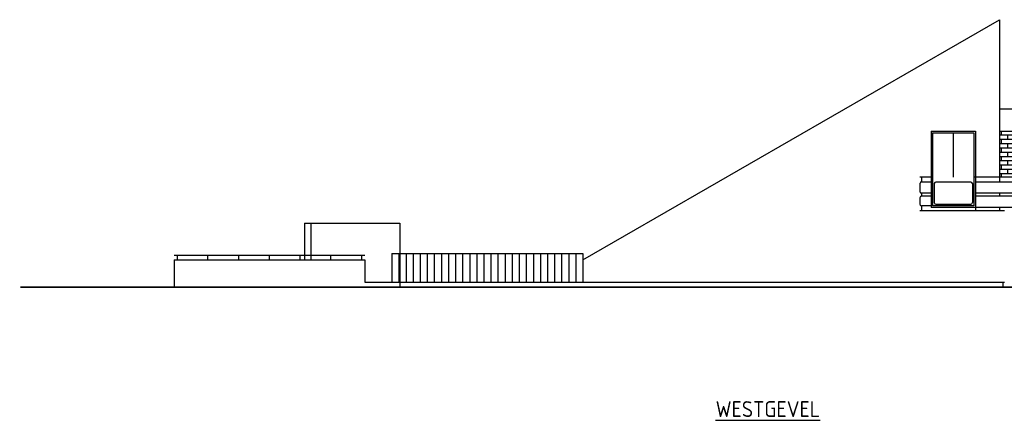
# Model space of a CAD drawing. Extents: x 175348 to 346046, y 6106 to 85322.
# Tile 9 of 20: x 175369 to 206340, y 72804 to 85322. Entities that reach past the tile are written whole.
import ezdxf

# ---------------------------------------------------------------- set-up
doc = ezdxf.new("R2010")
doc.units = 0
doc.linetypes.add('DASHDOT', pattern=[16, 12, -2, 0, -2])
doc.layers.add('C-050TEKST', color=4, linetype='CONTINUOUS')
doc.layers.add('c-best-alg', color=252, linetype='CONTINUOUS')
doc.styles.add('WB025', font='isocp-w.shx', dxfattribs={"height": 2.5})

msp = doc.modelspace()

# ---------------------------------------------------------------- hatches: boundary and pattern name
at = {"layer": 'c-best-alg'}
h = msp.add_hatch(dxfattribs=at)
h.set_pattern_fill('AR-BRSTD', color=256, scale=2, style=0)
h.paths.add_polyline_path([(213234.9968, 81811.505), (206184.9968, 81811.505), (206184.9968, 80361.505), (207649.2103, 80361.505, -0.1989123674), (207684.5657, 80346.8603), (208869.921, 79161.505), (213234.9968, 79161.505), (213234.9968, 79311.505)])

# ---------------------------------------------------------------- linework, layer by layer
for p, q in [((193082.9968, 77761.505), (206184.9968, 85321.505)), ((206184.9968, 85321.505), (206184.9968, 80211.505)), ((206184.9968, 82511.505), (213234.9968, 82511.505)), ((204034.9968, 81811.505), (205434.9968, 81811.505)), ((204034.9968, 81811.505), (204034.9968, 79411.505)), ((205434.9968, 81811.505), (205434.9968, 79311.505)), ((206184.9968, 81811.505), (213234.9968, 81811.505)), ((204084.9968, 81761.505), (204084.9968, 79461.505)), ((204084.9968, 81761.505), (205384.9968, 81761.505)), ((204734.9968, 81761.505), (204734.9968, 80361.505)), ((205384.9968, 81761.505), (205384.9968, 79461.505)), ((207649.2103, 80361.505), (205384.9968, 80361.505)), ((204134.9968, 80161.505), (204134.9968, 79561.505)), ((205284.9968, 80211.505), (204184.9968, 80211.505)), ((205334.9968, 80161.505), (205334.9968, 79561.505)), ((207587.0783, 80211.505), (205434.9968, 80211.505)), ((207442.1036, 79861.505), (205434.9968, 79861.505)), ((207400.6822, 79761.505), (205434.9968, 79761.505)), ((206184.9968, 79861.505), (206184.9968, 79761.505)), ((203684.9968, 79311.505), (206344.9968, 79311.505)), ((205434.9968, 79411.505), (204034.9968, 79411.505)), ((205384.9968, 79461.505), (204084.9968, 79461.505)), ((204184.9968, 79511.505), (205284.9968, 79511.505)), ((207255.7075, 79411.505), (205434.9968, 79411.505)), ((206184.9968, 79411.505), (206184.9968, 79311.505)), ((184324.9968, 78911.505), (184324.9968, 77761.505)), ((184324.9968, 78911.505), (187324.9968, 78911.505)), ((184524.9968, 78911.505), (184524.9968, 77761.505)), ((187324.9968, 78911.505), (187324.9968, 76901.505)), ((180224.9968, 77911.505), (186224.9968, 77911.505)), ((180224.9968, 77761.505), (180224.9968, 76901.505)), ((180224.9968, 77761.505), (186224.9968, 77761.505)), ((180224.9968, 77761.505), (180224.9968, 76901.505)), ((186224.9968, 77761.505), (186224.9968, 77061.505)), ((187074.9968, 77961.505), (193082.9968, 77961.505)), ((186224.9968, 77061.505), (206344.9968, 77061.505)), ((206294.9968, 77061.505), (206294.9968, 76901.505))]:
    msp.add_line(p, q, dxfattribs=at)
at = {"layer": 'c-best-alg', "linetype": 'DASHDOT'}
for p, q in [((204084.9968, 80361.505), (203684.9968, 80361.505)), ((203734.9968, 80361.505), (203734.9968, 80211.505)), ((203684.9968, 80161.505), (203684.9968, 79911.505)), ((204034.9968, 80211.505), (203734.9968, 80211.505)), ((203684.9968, 79711.505), (203684.9968, 79511.505)), ((203734.9968, 79861.505), (203734.9968, 79761.505)), ((204034.9968, 79861.505), (203734.9968, 79861.505)), ((204034.9968, 79761.505), (203734.9968, 79761.505)), ((203734.9968, 79461.505), (203734.9968, 79311.505)), ((204034.9968, 79461.505), (203734.9968, 79461.505)), ((180324.9968, 77911.505), (180324.9968, 77761.505)), ((181291.6634, 77761.505), (181291.6634, 77911.505)), ((182258.3301, 77761.505), (182258.3301, 77911.505)), ((183224.9968, 77761.505), (183224.9968, 77911.505)), ((184191.6634, 77761.505), (184191.6634, 77911.505)), ((185158.3301, 77761.505), (185158.3301, 77911.505)), ((186124.9968, 77911.505), (186124.9968, 77761.505)), ((187074.9968, 77961.505), (187074.9968, 77061.505)), ((187297.5153, 77961.505), (187297.5153, 77061.505)), ((187520.0338, 77961.505), (187520.0338, 77061.505)), ((187742.5523, 77961.505), (187742.5523, 77061.505)), ((187965.0709, 77961.505), (187965.0709, 77061.505)), ((188187.5894, 77961.505), (188187.5894, 77061.505)), ((188410.1079, 77961.505), (188410.1079, 77061.505)), ((188632.6264, 77961.505), (188632.6264, 77061.505)), ((188855.1449, 77961.505), (188855.1449, 77061.505)), ((189077.6634, 77961.505), (189077.6634, 77061.505)), ((189300.182, 77961.505), (189300.182, 77061.505)), ((189522.7005, 77961.505), (189522.7005, 77061.505)), ((189745.219, 77961.505), (189745.219, 77061.505)), ((189967.7375, 77961.505), (189967.7375, 77061.505)), ((190190.256, 77961.505), (190190.256, 77061.505)), ((190412.7746, 77961.505), (190412.7746, 77061.505)), ((190635.2931, 77961.505), (190635.2931, 77061.505)), ((190857.8116, 77961.505), (190857.8116, 77061.505)), ((191080.3301, 77961.505), (191080.3301, 77061.505)), ((191302.8486, 77961.505), (191302.8486, 77061.505)), ((191525.3672, 77961.505), (191525.3672, 77061.505)), ((191747.8857, 77961.505), (191747.8857, 77061.505)), ((191970.4042, 77961.505), (191970.4042, 77061.505)), ((192192.9227, 77961.505), (192192.9227, 77061.505)), ((192415.4412, 77961.505), (192415.4412, 77061.505)), ((192637.9597, 77961.505), (192637.9597, 77061.505)), ((192860.4783, 77961.505), (192860.4783, 77061.505)), ((193082.9968, 77961.505), (193082.9968, 77061.505))]:
    msp.add_line(p, q, dxfattribs=at)
at = {"layer": 'c-best-alg', "const_width": 50}
msp.add_lwpolyline([(175393.592, 76901.505), (219897.9252, 76901.505)], dxfattribs=at)
at = {"layer": 'c-best-alg', "linetype": 'DASHDOT'}
for centre, start, end in [((203734.9968, 80161.505), 90, 180), ((203734.9968, 79911.505), 180, 270), ((203734.9968, 79711.505), 90, 180), ((203734.9968, 79511.505), 180, 270)]:
    msp.add_arc(centre, 50, start, end, dxfattribs=at)
at = {"layer": 'c-best-alg'}
for centre, start, end in [((204184.9968, 80161.505), 90, 180), ((205284.9968, 80161.505), 360, 90), ((204184.9968, 79561.505), 180, 270), ((205284.9968, 79561.505), 270, 0)]:
    msp.add_arc(centre, 50, start, end, dxfattribs=at)

# ---------------------------------------------------------------- texts
at = {"layer": 'C-050TEKST', "ltscale": 0.1, "style": 'WB025'}
msp.add_text('%%UWESTGEVEL', height=500, dxfattribs=at).set_placement((197260.2071, 72813.1974))

doc.saveas('drawing.dxf')
